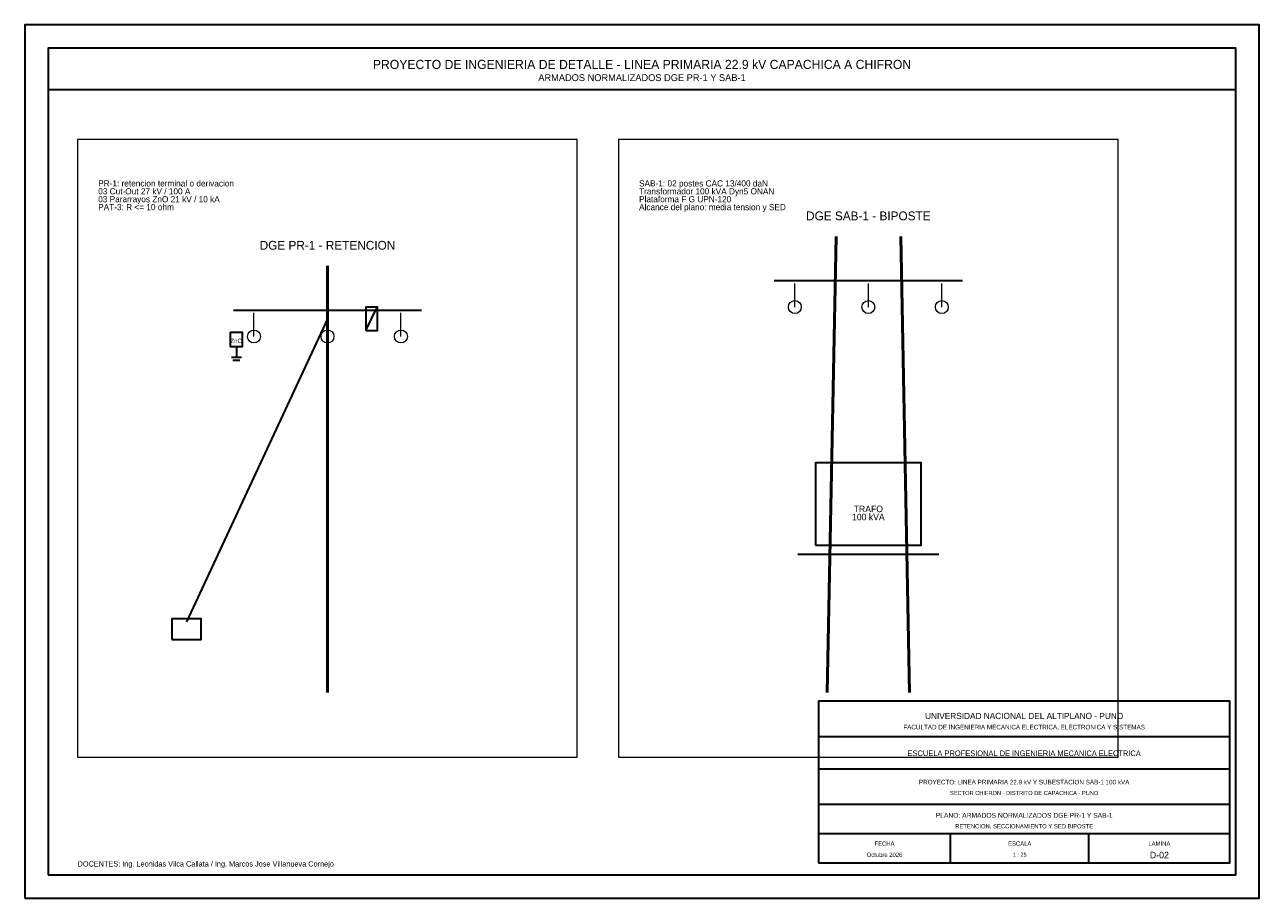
# Model space of a CAD drawing. Header units: millimetres. Extents: x 0 to 420, y 0 to 297.
import ezdxf
from ezdxf.enums import TextEntityAlignment as Align

# ---------------------------------------------------------------- set-up
doc = ezdxf.new("R2010")
doc.units = ezdxf.units.MM
for name, color, linetype, lineweight in [('00_MARCO_ROTULO', 7, 'Continuous', 35), ('03_POSTES_CAC_MT', 4, 'Continuous', 35), ('05_RETENIDAS_R1', 6, 'Continuous', 30), ('06_PAT3_TIERRA', 3, 'Continuous', 30), ('09_TEXTOS', 7, 'Continuous', 18), ('10_TABLAS_LEYENDAS', 7, 'Continuous', 18), ('11_EQUIPOS_MT', 1, 'Continuous', 30), ('12_CONDUCTOR_AAAC', 5, 'Continuous', 30), ('13_AISLADORES', 3, 'Continuous', 18)]:
    doc.layers.add(name, color=color, linetype=linetype, lineweight=lineweight)

# ---------------------------------------------------------------- blocks, each defined once
blk = doc.blocks.new('CUTOUT_27KV')
at = {"layer": '11_EQUIPOS_MT'}
blk.add_line((-1.7, -3.5), (1.7, 3.5), dxfattribs=at)
blk.add_lwpolyline([(-2, -4), (2, -4), (2, 4), (-2, 4), (-2, -4)], dxfattribs=at)
blk = doc.blocks.new('PARARRAYOS_ZNO')
at = {"layer": '06_PAT3_TIERRA'}
for p, q in [((0, -2.5), (0, -6)), ((-1.7, -6), (1.7, -6)), ((-1.2, -7), (1.2, -7))]:
    blk.add_line(p, q, dxfattribs=at)
at = {"layer": '11_EQUIPOS_MT'}
blk.add_lwpolyline([(-2, 2.5), (2, 2.5), (2, -2.5), (-2, -2.5), (-2, 2.5)], dxfattribs=at)
blk.add_text('ZnO', height=1.5, dxfattribs=at).set_placement((0, -0.5), align=Align.MIDDLE_CENTER)

msp = doc.modelspace()

# ---------------------------------------------------------------- linework, layer by layer
at = {"layer": '00_MARCO_ROTULO'}
for p, q in [((270, 55), (410, 55)), ((270, 44), (410, 44)), ((270, 32), (410, 32)), ((270, 22), (410, 22)), ((315, 12), (315, 22)), ((362, 12), (362, 22))]:
    msp.add_line(p, q, dxfattribs=at)
for points in [[(0, 0), (420, 0), (420, 297), (0, 297), (0, 0)], [(8, 8), (412, 8), (412, 289), (8, 289), (8, 8)], [(8, 275), (412, 275), (412, 289), (8, 289), (8, 275)], [(270, 12), (410, 12), (410, 67), (270, 67), (270, 12)]]:
    msp.add_lwpolyline(points, dxfattribs=at)
at = {"layer": '03_POSTES_CAC_MT', "lineweight": 50}
for p, q in [((273, 70), (276, 225)), ((301, 70), (298, 225)), ((103, 70), (103, 215))]:
    msp.add_line(p, q, dxfattribs=at)
at = {"layer": '05_RETENIDAS_R1', "lineweight": 30}
msp.add_line((103, 197), (55, 94), dxfattribs=at)
at = {"layer": '05_RETENIDAS_R1'}
msp.add_lwpolyline([(50, 88), (60, 88), (60, 95), (50, 95), (50, 88)], dxfattribs=at)
at = {"layer": '10_TABLAS_LEYENDAS'}
for points in [[(18, 48), (188, 48), (188, 258), (18, 258), (18, 48)], [(202, 48), (372, 48), (372, 258), (202, 258), (202, 48)]]:
    msp.add_lwpolyline(points, dxfattribs=at)
at = {"layer": '11_EQUIPOS_MT', "lineweight": 35}
msp.add_line((263, 117), (311, 117), dxfattribs=at)
at = {"layer": '11_EQUIPOS_MT'}
msp.add_lwpolyline([(269, 120), (305, 120), (305, 148), (269, 148), (269, 120)], dxfattribs=at)
at = {"layer": '12_CONDUCTOR_AAAC', "lineweight": 30}
for p, q in [((255, 210), (319, 210)), ((71, 200), (135, 200))]:
    msp.add_line(p, q, dxfattribs=at)
at = {"layer": '13_AISLADORES'}
for p, q in [((262, 201), (262, 209)), ((287, 201), (287, 209)), ((312, 201), (312, 209)), ((78, 191), (78, 199)), ((103, 191), (103, 199)), ((128, 191), (128, 199))]:
    msp.add_line(p, q, dxfattribs=at)
for centre in [(262, 201), (287, 201), (312, 201), (78, 191), (103, 191), (128, 191)]:
    msp.add_circle(centre, 2.2, dxfattribs=at)

# ---------------------------------------------------------------- block references
at = {"layer": '11_EQUIPOS_MT'}
for name, p in [('CUTOUT_27KV', (118, 197)), ('PARARRAYOS_ZNO', (72, 190))]:
    msp.add_blockref(name, p, dxfattribs=at)

# ---------------------------------------------------------------- texts
at = {"layer": '09_TEXTOS'}
for s, height, p in [('PROYECTO DE INGENIERIA DE DETALLE - LINEA PRIMARIA 22.9 kV CAPACHICA A CHIFRON', 3.1, (210, 283.5)), ('ARMADOS NORMALIZADOS DGE PR-1 Y SAB-1', 2.35, (210, 279)), ('DGE SAB-1 - BIPOSTE', 3, (287, 232)), ('DGE PR-1 - RETENCION', 3, (103, 222)), ('UNIVERSIDAD NACIONAL DEL ALTIPLANO - PUNO', 2.1, (340, 62)), ('FACULTAD DE INGENIERIA MECANICA ELECTRICA, ELECTRONICA Y SISTEMAS', 1.55, (340, 58.2)), ('ESCUELA PROFESIONAL DE INGENIERIA MECANICA ELECTRICA', 1.9, (340, 49.3)), ('PROYECTO: LINEA PRIMARIA 22.9 kV Y SUBESTACION SAB-1 100 kVA', 1.55, (340, 39.5)), ('SECTOR CHIFRON - DISTRITO DE CAPACHICA - PUNO', 1.4, (340, 35.8)), ('PLANO: ARMADOS NORMALIZADOS DGE PR-1 Y SAB-1', 1.65, (340, 28.2)), ('RETENCION, SECCIONAMIENTO Y SED BIPOSTE', 1.45, (340, 24.5)), ('FECHA', 1.45, (292.5, 18.6)), ('ESCALA', 1.45, (338.5, 18.6)), ('LAMINA', 1.45, (386, 18.6)), ('Octubre 2026', 1.45, (292.5, 14.8)), ('1 : 25', 1.35, (338.5, 14.8)), ('D-02', 2.25, (386, 14.7))]:
    msp.add_text(s, height=height, dxfattribs=at).set_placement(p, align=Align.MIDDLE_CENTER)
for s, height, p in [('PR-1: retencion terminal o derivacion', 2.1, (25, 242)), ('SAB-1: 02 postes CAC 13/400 daN', 2.1, (209, 242)), ('03 Cut-Out 27 kV / 100 A', 2.1, (25, 239.312)), ('Transformador 100 kVA Dyn5 ONAN', 2.1, (209, 239.312)), ('03 Pararrayos ZnO 21 kV / 10 kA', 2.1, (25, 236.624)), ('PAT-3: R <= 10 ohm', 2.1, (25, 233.936)), ('Alcance del plano: media tension y SED', 2.1, (209, 233.936)), ('Plataforma F G UPN-120', 2.1, (209, 236.624)), ('DOCENTES: Ing. Leonidas Vilca Callata / Ing. Marcos Jose Villanueva Cornejo', 1.8, (18, 10.8))]:
    msp.add_text(s, height=height, dxfattribs=at).set_placement(p)
at = {"layer": '11_EQUIPOS_MT'}
for s, p in [('100 kVA', (287, 129.625)), ('TRAFO', (287, 132.375))]:
    msp.add_text(s, height=2.2, dxfattribs=at).set_placement(p, align=Align.MIDDLE_CENTER)

doc.saveas('drawing.dxf')
